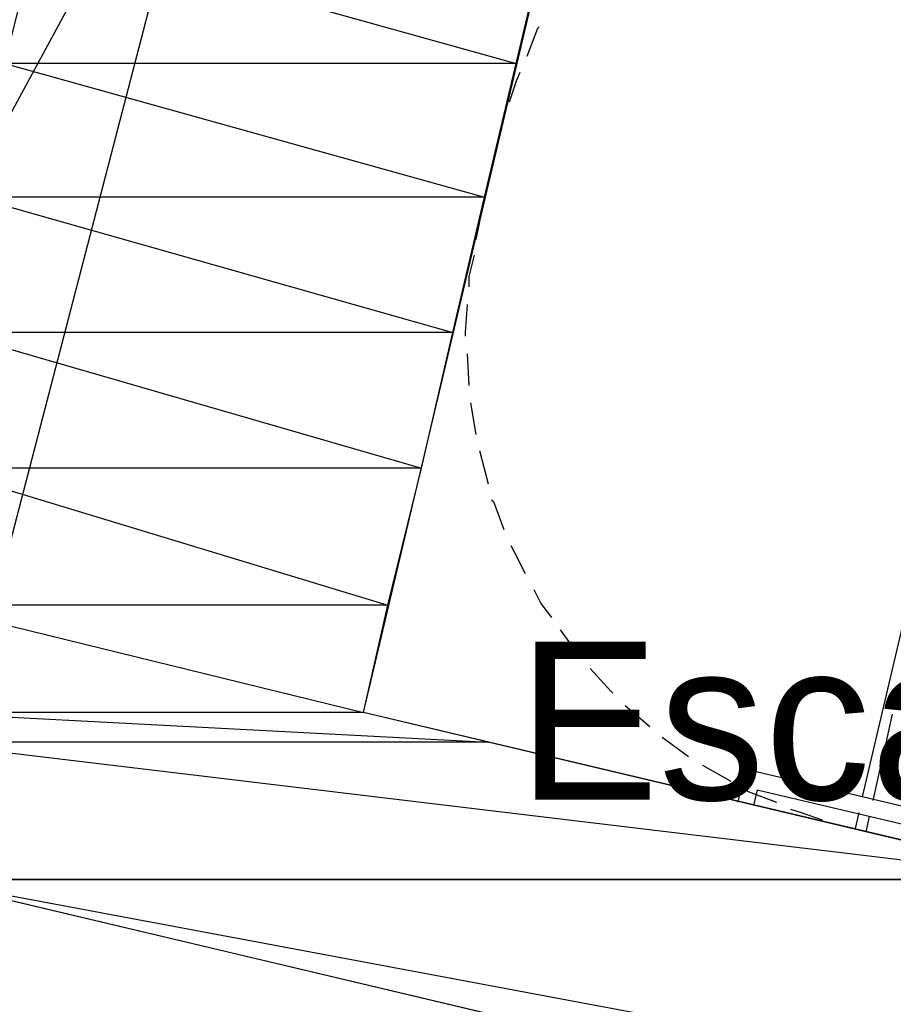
# Model space of a CAD drawing. Header units: feet. Extents: x -79 to 198, y -22 to 181.
# Tile 107 of 203: x 29 to 36, y 120 to 127. Entities that reach past the tile are written whole.
import ezdxf
from ezdxf.enums import TextEntityAlignment as Align

# ---------------------------------------------------------------- set-up
doc = ezdxf.new("R2010")
doc.units = ezdxf.units.FT
for name, color, linetype in [('A-LINEA', 7, 'CONTINUOUS'), ('A-MURO-CONCRETO', 8, 'CONTINUOUS'), ('A-NOMBRE-ESPACIO', 2, 'CONTINUOUS')]:
    doc.layers.add(name, color=color, linetype=linetype)

msp = doc.modelspace()

# ---------------------------------------------------------------- linework, layer by layer
at = {"layer": 'A-LINEA'}
for p, q in [((37.2387, 141.6955), (27.0555, 122.9329)), ((31.7159, 133.6567), (28.3582, 120.754)), ((32.7733, 126.5378), (32.7333, 126.4044)), ((32.5867, 125.7511), (32.56, 125.6178)), ((32.4933, 124.7511), (32.5067, 124.5111)), ((35.4933, 121.3911), (36.2533, 124.6311)), ((32.52, 124.3778), (32.56, 124.1378)), ((32.5867, 124.0178), (32.6533, 123.7644)), ((33.6933, 122.0844), (33.88, 121.9244)), ((35.6667, 121.7778), (35.72, 122.0178)), ((33.9733, 121.8444), (34.1733, 121.6978)), ((35.5733, 121.3644), (35.64, 121.6578)), ((34.28, 121.6311), (34.4933, 121.5111)), ((34.6, 121.6044), (34.5467, 121.3511)), ((34.6, 121.6044), (44.4933, 119.2578)), ((34.6933, 121.4444), (34.6667, 121.3244)), ((34.6933, 121.4444), (44.3467, 119.1644)), ((35.44, 121.1511), (35.4667, 121.2711)), ((35.52, 121.1244), (35.5467, 121.2444)), ((35.3067, 121.1778), (35.44, 121.1511)), ((28.36, 120.7644), (69.4933, 111.0311))]:
    msp.add_line(p, q, dxfattribs=at)
for points in [[(69.4933, 111.0311), (69.9467, 112.9778), (31.7067, 122.0311), (33.6267, 130.1378), (45.8533, 127.2444), (46.5333, 130.1644), (31.72, 133.6711)], [(33.04, 127.2311), (33.0267, 127.2178), (32.9467, 127.0044)], [(32.8933, 126.8844), (32.8667, 126.8178), (32.8133, 126.6578)], [(32.5467, 125.4978), (32.5067, 125.3378), (32.5067, 125.2578)], [(32.4933, 125.1244), (32.48, 124.9111), (32.48, 124.8844)], [(32.68, 123.6444), (32.6933, 123.6311), (32.7733, 123.4178)], [(32.8267, 123.2978), (32.8533, 123.2444), (32.9333, 123.0844)], [(33, 122.9644), (33.0533, 122.8578), (33.1333, 122.7511)], [(33.2, 122.6578), (33.3067, 122.5111), (33.3467, 122.4578)], [(33.4267, 122.3644), (33.5867, 122.1911), (33.6, 122.1778)], [(34.6, 121.4444), (34.6267, 121.4311), (34.84, 121.3511)], [(34.9467, 121.2978), (35.0267, 121.2711), (35.1867, 121.2178)]]:
    msp.add_lwpolyline(points, dxfattribs=at)
at = {"layer": 'A-MURO-CONCRETO'}
for points in [[(29.24, 127.9644), (32.8667, 126.9511), (28.9867, 126.9511), (29.24, 127.9644), (29.24, 127.9644)], [(33.1067, 127.9644), (29.24, 127.9644), (32.8667, 126.9511), (33.1067, 127.9644)], [(28.9867, 126.9511), (32.6267, 125.9378), (28.76, 125.9378), (28.9867, 126.9511), (28.9867, 126.9511)], [(32.8667, 126.9511), (28.9867, 126.9511), (32.6267, 125.9378), (32.8667, 126.9511)], [(28.76, 125.9378), (32.3867, 124.9111), (28.5867, 124.9111), (28.76, 125.9378), (28.76, 125.9378)], [(32.6267, 125.9378), (28.76, 125.9378), (32.3867, 124.9111), (32.6267, 125.9378)], [(28.5867, 124.9111), (32.1467, 123.8844), (28.4667, 123.8844), (28.5867, 124.9111), (28.5867, 124.9111)], [(32.3867, 124.9111), (28.5867, 124.9111), (32.1467, 123.8844), (32.3867, 124.9111)], [(28.4667, 123.8844), (31.8933, 122.8444), (28.3867, 122.8444), (28.4667, 123.8844), (28.4667, 123.8844)], [(32.1467, 123.8844), (28.4667, 123.8844), (31.8933, 122.8444), (32.1467, 123.8844)], [(28.3867, 122.8444), (31.7067, 122.0311), (28.36, 122.0311), (28.3867, 122.8444), (28.3867, 122.8444)], [(31.8933, 122.8444), (28.3867, 122.8444), (31.7067, 122.0311), (31.8933, 122.8444)], [(28.36, 122.0311), (32.6533, 121.8044), (28.3467, 121.8044), (28.36, 122.0311), (28.36, 122.0311)], [(31.7067, 122.0311), (28.36, 122.0311), (32.6533, 121.8044), (31.7067, 122.0311)], [(32.6533, 121.8044), (28.3467, 121.8044), (37.04, 120.7644), (32.6533, 121.8044)], [(28.3467, 121.8044), (37.04, 120.7644), (28.36, 120.7644), (28.3467, 121.8044), (28.3467, 121.8044)], [(28.36, 120.7644), (61.2533, 112.9778), (69.9467, 112.9778), (28.36, 120.7644)], [(28.36, 120.7644), (37.04, 120.7644), (69.9467, 112.9778), (28.36, 120.7644), (28.36, 120.7644)]]:
    msp.add_lwpolyline(points, dxfattribs=at)

# ---------------------------------------------------------------- texts
at = {"layer": 'A-NOMBRE-ESPACIO'}
msp.add_text('Escalera', height=1.2, dxfattribs=at).set_placement((36, 121.3689), align=Align.CENTER)

doc.saveas('drawing.dxf')
